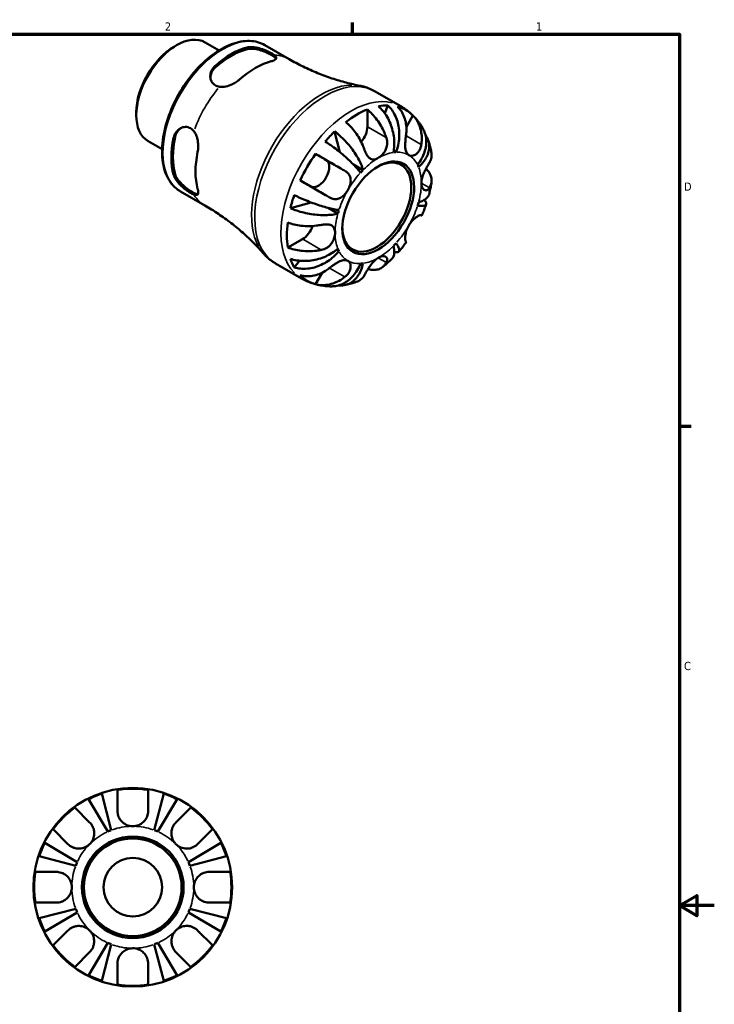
# Model space of a CAD drawing. Header units: inches. Extents: x -1.7 to 37.7, y -1.1 to 21.4.
# Tile 6 of 6: x 25.9 to 33.9, y 9.9 to 21.2. Entities that reach past the tile are written whole.
import ezdxf

# ---------------------------------------------------------------- set-up
doc = ezdxf.new("R2010")
doc.units = ezdxf.units.IN
doc.header["$MEASUREMENT"] = 0
for name, color, linetype, lineweight in [('Border (ANSI)', 7, 'Continuous', 70), ('Visible (ANSI)', 7, 'Continuous', 50), ('Visible Narrow (ANSI)', 7, 'Continuous', 35)]:
    doc.layers.add(name, color=color, linetype=linetype, lineweight=lineweight)
doc.styles.add('Note Text (ANSI)', font='tahoma.ttf')

# ---------------------------------------------------------------- blocks, each defined once
blk = doc.blocks.new('Borders Default Border')
at = {"layer": 'Border (ANSI)'}
for p, q in [((29.75, 21), (29.75, 21.134)), ((33.5, 16.5), (33.634, 16.5))]:
    blk.add_line(p, q, dxfattribs=at)
at = {"layer": 'Border (ANSI)', "flags": 128}
for points in [[(0.5, 1), (0.5, 21), (33.5, 21), (33.5, 1), (0.5, 1)], [(33.9, 11), (33.5, 11), (33.7, 11.115), (33.7, 10.885), (33.5, 11)]]:
    blk.add_lwpolyline(points, dxfattribs=at)
at = {"layer": 'Border (ANSI)', "color": 5, "true_color": 0x0000ff, "char_height": 0.0945, "attachment_point": 7, "style": 'Note Text (ANSI)'}
for s, insert in [('2', (27.596, 21.04)), ('1', (31.854, 21.04)), ('D', (33.553, 19.203)), ('C', (33.552, 13.701))]:
    blk.add_mtext(s, dxfattribs=dict(at, insert=insert))

msp = doc.modelspace()

# ---------------------------------------------------------------- linework, layer by layer
at = {"layer": 'Visible (ANSI)'}
for p, q in [((28.058, 20.905), (28.217, 20.813)), ((27.702, 20.856), (27.729, 20.872)), ((28.743, 20.874), (29.021, 20.713)), ((30.002, 20.346), (30.302, 20.173)), ((29.919, 20.135), (29.919, 19.937)), ((30.154, 20.183), (30.118, 20.092)), ((27.268, 20.104), (27.268, 20.072)), ((30.442, 20.066), (30.367, 19.936)), ((29.544, 19.883), (29.605, 19.645)), ((27.405, 19.771), (27.564, 19.679)), ((30.248, 19.645), (30.222, 19.66)), ((29.324, 19.626), (29.445, 19.556)), ((29.869, 19.441), (29.759, 19.505)), ((27.776, 19.194), (28.054, 19.034)), ((29.274, 19.069), (29.036, 19.003)), ((29.581, 18.941), (29.468, 19.006)), ((29.176, 18.649), (29.005, 18.551)), ((29.593, 18.511), (29.567, 18.526)), ((28.864, 18.37), (29.164, 18.197)), ((29.142, 18.4), (29.08, 18.323)), ((29.4, 18.262), (29.324, 18.131)), ((27.052, 12.087), (27.052, 12.328)), ((27.404, 12.328), (27.404, 12.087)), ((26.94, 11.849), (26.72, 12.222)), ((26.873, 12.285), (26.981, 11.866)), ((27.475, 11.866), (27.583, 12.285)), ((27.736, 12.222), (27.517, 11.849)), ((26.562, 12.125), (26.733, 11.955)), ((27.723, 11.955), (27.894, 12.125)), ((26.484, 11.706), (26.314, 11.877)), ((28.143, 11.877), (27.972, 11.706)), ((26.217, 11.719), (26.59, 11.499)), ((27.866, 11.499), (28.239, 11.719)), ((26.573, 11.458), (26.154, 11.566)), ((28.302, 11.566), (27.883, 11.458)), ((26.111, 11.387), (26.352, 11.387)), ((28.104, 11.387), (28.345, 11.387)), ((26.352, 11.035), (26.111, 11.035)), ((26.154, 10.856), (26.573, 10.964)), ((27.883, 10.964), (28.302, 10.856)), ((28.345, 11.035), (28.104, 11.035)), ((26.59, 10.923), (26.217, 10.703)), ((28.239, 10.703), (27.866, 10.923)), ((26.314, 10.545), (26.484, 10.716)), ((27.972, 10.716), (28.143, 10.545)), ((26.72, 10.2), (26.94, 10.573)), ((26.981, 10.556), (26.873, 10.137)), ((27.583, 10.137), (27.475, 10.556)), ((27.517, 10.573), (27.736, 10.2)), ((26.733, 10.467), (26.562, 10.296)), ((27.894, 10.296), (27.723, 10.467)), ((27.052, 10.094), (27.052, 10.335)), ((27.404, 10.335), (27.404, 10.094))]:
    msp.add_line(p, q, dxfattribs=at)
for radius in [1.14, 0.583, 0.56, 0.336]:
    msp.add_circle((27.228, 11.211), radius, dxfattribs=at)
for radius, start, end in [(1.131, 81.0495, 98.9505), (1.131, 108.3117, 116.6883), (1.131, 63.3117, 71.6883), (1.131, 126.0495, 143.9505), (1.131, 36.0495, 53.9505), (0.7, 110.6662, 114.3338), (0.7, 65.6662, 69.3338), (1.131, 153.3117, 161.6883), (1.131, 18.3117, 26.6883), (0.7, 155.6662, 159.3338), (0.7, 20.6662, 24.3338), (1.131, 171.0495, 188.9505), (1.131, 351.0495, 8.9505), (0.7, 200.6662, 204.3338), (0.7, 335.6662, 339.3338), (1.131, 198.3117, 206.6883), (1.131, 333.3117, 341.6883), (1.131, 216.0495, 233.9505), (0.7, 245.6662, 249.3338), (0.7, 290.6662, 294.3338), (1.131, 306.0495, 323.9505), (1.131, 243.3117, 251.6883), (1.131, 288.3117, 296.6883), (1.131, 261.0495, 278.9505)]:
    msp.add_arc((27.228, 11.211), radius, start, end, dxfattribs=at)
for centre, major_axis, start_param, end_param in [((27.731, 20.338), (-0.327, -0.567), 3.141593, 6.283185), ((27.703, 20.354), (-0.307, -0.533), 3.928925, 5.495853), ((28.357, 19.978), (0.484, 0.84), 0.514369, 1.05256), ((28.357, 19.978), (0.472, 0.82), 0.507836, 1.059093), ((28.634, 19.818), (-0.485, -0.841), 3.656536, 4.193578), ((29.795, 19.15), (0.564, 0.98), 0.627248, 0.939681), ((29.795, 19.15), (0.564, 0.98), 0.317667, 0.463864), ((29.795, 19.15), (0.564, 0.98), 6.125035, 6.437468), ((29.795, 19.866), (-0.088, -0.153), 1.218464, 2.354261), ((28.357, 19.978), (0.484, 0.84), 2.085165, 2.623356), ((28.357, 19.978), (0.472, 0.82), 2.078633, 2.629889), ((29.795, 19.15), (0.564, 0.98), 1.103065, 1.249262), ((28.634, 19.818), (-0.485, -0.841), 5.227332, 5.764374), ((29.795, 19.15), (0.564, 0.98), 1.412646, 1.725079), ((29.357, 19.404), (0.088, 0.153), 3.205545, 6.281252), ((30.028, 19.015), (0.279, 0.485), 2.374337, 7.050441), ((30.044, 19.006), (0.349, 0.607), 0.35876, 0.422771), ((30.044, 19.006), (-0.349, -0.607), 4.285751, 4.349762), ((30.044, 19.006), (0.349, 0.607), 5.856547, 5.920558), ((29.795, 19.15), (0.564, 0.98), 1.888463, 2.03466), ((30.044, 19.006), (-0.349, -0.607), 5.071149, 5.13516), ((30.044, 19.006), (0.349, 0.607), 5.071149, 5.13516), ((29.795, 19.15), (0.564, 0.98), 2.198044, 2.510477), ((29.176, 18.793), (-0.088, -0.153), 0.783464, 1.926513), ((30.044, 19.006), (-0.349, -0.607), 5.856547, 5.920558), ((30.044, 19.006), (0.349, 0.607), 4.285751, 4.349762), ((29.795, 19.15), (-0.564, -0.98), 5.815454, 5.961651), ((30.044, 19.006), (-0.349, -0.607), 0.35876, 0.422771), ((29.795, 19.15), (-0.564, -0.98), 6.125035, 6.437468)]:
    msp.add_ellipse(centre, major_axis=major_axis, ratio=0.578093, start_param=start_param, end_param=end_param, dxfattribs=at)
msp.add_ellipse((30.044, 19.006), major_axis=(0.291, 0.505), ratio=0.578093, dxfattribs=at)
for points, knots in [([(28.743, 20.874), (28.691, 20.903), (28.632, 20.92), (28.502, 20.924), (28.432, 20.911), (28.287, 20.857), (28.211, 20.814), (28.065, 20.704), (27.994, 20.637), (27.864, 20.484), (27.804, 20.398), (27.703, 20.219), (27.661, 20.124), (27.598, 19.935), (27.577, 19.84), (27.56, 19.66), (27.563, 19.574), (27.594, 19.421), (27.622, 19.353), (27.693, 19.255), (27.732, 19.22), (27.776, 19.194)], [5.499721, 5.499721, 5.499721, 5.499721, 5.797848, 5.797848, 6.109453, 6.109453, 6.434254, 6.434254, 6.760497, 6.760497, 7.085688, 7.085688, 7.410444, 7.410444, 7.735719, 7.735719, 8.06203, 8.06203, 8.38623, 8.38623, 8.641314, 8.641314, 8.641314, 8.641314]), ([(28.539, 20.847), (28.557, 20.851), (28.579, 20.853), (28.628, 20.85), (28.655, 20.845), (28.703, 20.832), (28.729, 20.823), (28.776, 20.804), (28.798, 20.793), (28.83, 20.775), (28.842, 20.766), (28.852, 20.758)], [0.7572748, 0.7572748, 0.7572748, 0.7572748, 0.9575539, 0.9575539, 1.157833, 1.157833, 1.3463575, 1.3463575, 1.5348819, 1.5348819, 1.6863249, 1.6863249, 1.6863249, 1.6863249]), ([(28.539, 20.828), (28.557, 20.832), (28.579, 20.834), (28.628, 20.83), (28.655, 20.825), (28.704, 20.812), (28.729, 20.803), (28.776, 20.783), (28.798, 20.772), (28.833, 20.752), (28.848, 20.742), (28.864, 20.727), (28.868, 20.722), (28.87, 20.717)], [0.757629, 0.757629, 0.757629, 0.757629, 0.958592, 0.958592, 1.159556, 1.159556, 1.348153, 1.348153, 1.53675, 1.53675, 1.725347, 1.725347, 1.83379, 1.83379, 1.83379, 1.83379]), ([(28.852, 20.758), (28.859, 20.753), (28.864, 20.747), (28.872, 20.736), (28.873, 20.731), (28.873, 20.718), (28.867, 20.71), (28.85, 20.7), (28.843, 20.697), (28.829, 20.692), (28.823, 20.69), (28.816, 20.689)], [-0.6563879, -0.6563879, -0.6563879, -0.6563879, -0.5404174, -0.5404174, -0.4073341, -0.4073341, -0.1891251, -0.1891251, -0.0787882, -0.0787882, 0, 0, 0, 0]), ([(29.021, 20.713), (29.074, 20.683), (29.128, 20.654), (29.238, 20.601), (29.293, 20.576), (29.403, 20.531), (29.459, 20.51), (29.568, 20.474), (29.623, 20.458), (29.73, 20.43), (29.783, 20.418), (29.834, 20.408)], [5.4997209, 5.4997209, 5.4997209, 5.4997209, 5.5389427, 5.5389427, 5.5781646, 5.5781646, 5.6173864, 5.6173864, 5.6566083, 5.6566083, 5.6958301, 5.6958301, 5.6958301, 5.6958301]), ([(28.224, 20.397), (28.205, 20.4), (28.188, 20.405), (28.174, 20.413), (28.157, 20.424), (28.142, 20.438), (28.122, 20.474), (28.117, 20.494), (28.117, 20.535), (28.121, 20.558), (28.141, 20.601), (28.156, 20.621), (28.174, 20.637)], [-0.151443, -0.151443, -0.151443, -0.151443, 0, 0, 0, 0.1885244, 0.1885244, 0.3770489, 0.3770489, 0.577328, 0.577328, 0.7776071, 0.7776071, 0.7776071, 0.7776071]), ([(28.117, 20.506), (28.119, 20.524), (28.123, 20.542), (28.141, 20.581), (28.156, 20.602), (28.174, 20.618)], [0.4160857, 0.4160857, 0.4160857, 0.4160857, 0.5781578, 0.5781578, 0.7791214, 0.7791214, 0.7791214, 0.7791214]), ([(28.452, 20.479), (28.447, 20.475), (28.442, 20.47), (28.431, 20.462), (28.424, 20.457), (28.404, 20.443), (28.389, 20.435), (28.348, 20.415), (28.321, 20.405), (28.27, 20.395), (28.246, 20.393), (28.224, 20.397)], [-0.6550655, -0.6550655, -0.6550655, -0.6550655, -0.601837, -0.601837, -0.5406613, -0.5406613, -0.4089854, -0.4089854, -0.1948941, -0.1948941, 0, 0, 0, 0]), ([(30.002, 20.346), (29.992, 20.352), (29.981, 20.357), (29.96, 20.368), (29.949, 20.373), (29.926, 20.382), (29.915, 20.386), (29.892, 20.394), (29.881, 20.397), (29.858, 20.403), (29.846, 20.406), (29.834, 20.408)], [5.4997209, 5.4997209, 5.4997209, 5.4997209, 5.5389427, 5.5389427, 5.5781646, 5.5781646, 5.6173864, 5.6173864, 5.6566083, 5.6566083, 5.6958301, 5.6958301, 5.6958301, 5.6958301]), ([(29.919, 20.135), (29.939, 20.119), (29.959, 20.1), (29.993, 20.064), (30.012, 20.041), (30.047, 19.994), (30.063, 19.969), (30.09, 19.922), (30.104, 19.895), (30.123, 19.849), (30.131, 19.83), (30.137, 19.812)], [0.2120177, 0.2120177, 0.2120177, 0.2120177, 0.4114801, 0.4114801, 0.618488, 0.618488, 0.825496, 0.825496, 1.0349425, 1.0349425, 1.1792657, 1.1792657, 1.1792657, 1.1792657]), ([(30.219, 19.642), (30.223, 19.667), (30.227, 19.694), (30.229, 19.751), (30.228, 19.781), (30.222, 19.834), (30.217, 19.863), (30.202, 19.921), (30.193, 19.949), (30.173, 19.999), (30.16, 20.025), (30.131, 20.075), (30.115, 20.098), (30.083, 20.137), (30.065, 20.155), (30.046, 20.172)], [4.989989, 4.989989, 4.989989, 4.989989, 5.198142, 5.198142, 5.406295, 5.406295, 5.613627, 5.613627, 5.820958, 5.820958, 6.027853, 6.027853, 6.234748, 6.234748, 6.436074, 6.436074, 6.436074, 6.436074]), ([(30.154, 20.183), (30.172, 20.166), (30.189, 20.147), (30.216, 20.108), (30.23, 20.085), (30.253, 20.034), (30.262, 20.008), (30.275, 19.957), (30.281, 19.928), (30.286, 19.87), (30.287, 19.84), (30.283, 19.786), (30.279, 19.756), (30.267, 19.698), (30.258, 19.67), (30.248, 19.645)], [0.212003, 0.212003, 0.212003, 0.212003, 0.41333, 0.41333, 0.620225, 0.620225, 0.827119, 0.827119, 1.034451, 1.034451, 1.241783, 1.241783, 1.449936, 1.449936, 1.658088, 1.658088, 1.658088, 1.658088]), ([(30.362, 19.834), (30.365, 19.853), (30.367, 19.873), (30.368, 19.921), (30.366, 19.949), (30.359, 19.998), (30.352, 20.024), (30.334, 20.073), (30.322, 20.095), (30.298, 20.133), (30.283, 20.152), (30.266, 20.168)], [5.6183811, 5.6183811, 5.6183811, 5.6183811, 5.7627043, 5.7627043, 5.9721508, 5.9721508, 6.1791587, 6.1791587, 6.3861667, 6.3861667, 6.5856291, 6.5856291, 6.5856291, 6.5856291]), ([(30.436, 20.072), (30.428, 20.08), (30.419, 20.087), (30.403, 20.102), (30.394, 20.109), (30.377, 20.123), (30.368, 20.13), (30.349, 20.143), (30.34, 20.15), (30.321, 20.162), (30.312, 20.168), (30.302, 20.173)], [5.3545956, 5.3545956, 5.3545956, 5.3545956, 5.3836206, 5.3836206, 5.4126457, 5.4126457, 5.4416707, 5.4416707, 5.4706958, 5.4706958, 5.4997209, 5.4997209, 5.4997209, 5.4997209]), ([(30.442, 20.066), (30.459, 20.05), (30.474, 20.031), (30.498, 19.993), (30.51, 19.971), (30.528, 19.922), (30.535, 19.896), (30.542, 19.847), (30.544, 19.819), (30.543, 19.771), (30.541, 19.751), (30.538, 19.732)], [0.2120177, 0.2120177, 0.2120177, 0.2120177, 0.4114801, 0.4114801, 0.618488, 0.618488, 0.825496, 0.825496, 1.0349425, 1.0349425, 1.1792657, 1.1792657, 1.1792657, 1.1792657]), ([(30.557, 19.916), (30.551, 19.926), (30.545, 19.937), (30.532, 19.957), (30.525, 19.967), (30.511, 19.987), (30.503, 19.996), (30.488, 20.015), (30.48, 20.025), (30.464, 20.044), (30.455, 20.053), (30.446, 20.062)], [5.1763945, 5.1763945, 5.1763945, 5.1763945, 5.2093845, 5.2093845, 5.2423744, 5.2423744, 5.2753644, 5.2753644, 5.3083544, 5.3083544, 5.3413444, 5.3413444, 5.3413444, 5.3413444]), ([(27.696, 19.808), (27.701, 19.832), (27.711, 19.855), (27.738, 19.894), (27.755, 19.909), (27.791, 19.929), (27.811, 19.935), (27.852, 19.936), (27.872, 19.93), (27.904, 19.912), (27.917, 19.9), (27.929, 19.886)], [0.7572748, 0.7572748, 0.7572748, 0.7572748, 0.9575539, 0.9575539, 1.157833, 1.157833, 1.3463575, 1.3463575, 1.5348819, 1.5348819, 1.6863249, 1.6863249, 1.6863249, 1.6863249]), ([(27.712, 19.818), (27.718, 19.841), (27.727, 19.865), (27.752, 19.9), (27.766, 19.913), (27.781, 19.923)], [0.7576288, 0.7576288, 0.7576288, 0.7576288, 0.9585924, 0.9585924, 1.1217668, 1.1217668, 1.1217668, 1.1217668]), ([(27.929, 19.886), (27.937, 19.875), (27.945, 19.863), (27.958, 19.836), (27.964, 19.82), (27.975, 19.776), (27.978, 19.747), (27.979, 19.704), (27.978, 19.69), (27.975, 19.667), (27.974, 19.657), (27.972, 19.648)], [-0.656388, -0.656388, -0.656388, -0.656388, -0.5404369, -0.5404369, -0.4073509, -0.4073509, -0.1891361, -0.1891361, -0.078793, -0.078793, 0, 0, 0, 0]), ([(29.888, 19.669), (29.882, 19.687), (29.875, 19.706), (29.855, 19.752), (29.841, 19.779), (29.814, 19.826), (29.798, 19.851), (29.763, 19.898), (29.744, 19.92), (29.71, 19.957), (29.69, 19.975), (29.671, 19.991)], [5.6183811, 5.6183811, 5.6183811, 5.6183811, 5.7627043, 5.7627043, 5.9721508, 5.9721508, 6.1791587, 6.1791587, 6.3861667, 6.3861667, 6.5856291, 6.5856291, 6.5856291, 6.5856291]), ([(30.495, 19.502), (30.512, 19.523), (30.528, 19.547), (30.555, 19.596), (30.566, 19.622), (30.582, 19.669), (30.589, 19.695), (30.596, 19.746), (30.596, 19.771), (30.592, 19.816), (30.588, 19.84), (30.574, 19.882), (30.566, 19.9), (30.557, 19.916)], [4.989989, 4.989989, 4.989989, 4.989989, 5.198142, 5.198142, 5.406295, 5.406295, 5.613627, 5.613627, 5.820958, 5.820958, 6.027853, 6.027853, 6.202426, 6.202426, 6.202426, 6.202426]), ([(29.544, 19.883), (29.565, 19.867), (29.586, 19.85), (29.624, 19.816), (29.645, 19.795), (29.686, 19.753), (29.706, 19.73), (29.74, 19.688), (29.757, 19.664), (29.789, 19.617), (29.804, 19.593), (29.827, 19.55), (29.839, 19.527), (29.857, 19.482), (29.864, 19.46), (29.869, 19.441)], [0.212003, 0.212003, 0.212003, 0.212003, 0.41333, 0.41333, 0.620225, 0.620225, 0.827119, 0.827119, 1.034451, 1.034451, 1.241783, 1.241783, 1.449936, 1.449936, 1.658088, 1.658088, 1.658088, 1.658088]), ([(30.137, 19.812), (30.137, 19.811), (30.138, 19.809), (30.141, 19.797), (30.144, 19.786), (30.146, 19.767), (30.147, 19.758), (30.146, 19.738), (30.145, 19.728), (30.14, 19.7), (30.134, 19.684), (30.117, 19.649), (30.105, 19.632), (30.077, 19.601), (30.06, 19.588), (30.044, 19.579)], [-0.7254794, -0.7254794, -0.7254794, -0.7254794, -0.7104971, -0.7104971, -0.6261047, -0.6261047, -0.5555549, -0.5555549, -0.4737223, -0.4737223, -0.3402963, -0.3402963, -0.1771895, -0.1771895, 0, 0, 0, 0]), ([(30.394, 19.612), (30.388, 19.616), (30.383, 19.62), (30.374, 19.631), (30.37, 19.637), (30.361, 19.656), (30.358, 19.67), (30.354, 19.7), (30.353, 19.716), (30.353, 19.744), (30.354, 19.756), (30.356, 19.781), (30.357, 19.792), (30.359, 19.814), (30.361, 19.824), (30.362, 19.834)], [0, 0, 0, 0, 0.0871744, 0.0871744, 0.1801608, 0.1801608, 0.3240244, 0.3240244, 0.4581597, 0.4581597, 0.5517011, 0.5517011, 0.6431059, 0.6431059, 0.7213323, 0.7213323, 0.7213323, 0.7213323]), ([(30.586, 19.841), (30.589, 19.837), (30.592, 19.834), (30.605, 19.814), (30.614, 19.794), (30.626, 19.755), (30.629, 19.734), (30.63, 19.695), (30.628, 19.674), (30.617, 19.631), (30.609, 19.609), (30.589, 19.571), (30.576, 19.55), (30.544, 19.51), (30.526, 19.491), (30.507, 19.475)], [0.366097, 0.366097, 0.366097, 0.366097, 0.41333, 0.41333, 0.620225, 0.620225, 0.827119, 0.827119, 1.034451, 1.034451, 1.241783, 1.241783, 1.449936, 1.449936, 1.658088, 1.658088, 1.658088, 1.658088]), ([(30.655, 19.634), (30.653, 19.643), (30.652, 19.653), (30.648, 19.673), (30.646, 19.683), (30.641, 19.703), (30.639, 19.713), (30.633, 19.733), (30.63, 19.742), (30.624, 19.762), (30.621, 19.772), (30.618, 19.782)], [4.8822996, 4.8822996, 4.8822996, 4.8822996, 4.9129725, 4.9129725, 4.9436454, 4.9436454, 4.9743182, 4.9743182, 5.0049911, 5.0049911, 5.035664, 5.035664, 5.035664, 5.035664]), ([(29.84, 19.41), (29.83, 19.424), (29.818, 19.44), (29.788, 19.474), (29.772, 19.491), (29.739, 19.525), (29.72, 19.544), (29.679, 19.582), (29.657, 19.601), (29.616, 19.636), (29.593, 19.655), (29.546, 19.691), (29.523, 19.709), (29.48, 19.739), (29.458, 19.755), (29.436, 19.769)], [4.989989, 4.989989, 4.989989, 4.989989, 5.198142, 5.198142, 5.406295, 5.406295, 5.613627, 5.613627, 5.820958, 5.820958, 6.027853, 6.027853, 6.234748, 6.234748, 6.436074, 6.436074, 6.436074, 6.436074]), ([(30.044, 19.579), (30.035, 19.573), (30.026, 19.569), (30.007, 19.563), (29.998, 19.562), (29.974, 19.562), (29.96, 19.567), (29.939, 19.581), (29.931, 19.589), (29.918, 19.605), (29.914, 19.612), (29.906, 19.626), (29.902, 19.634), (29.895, 19.65), (29.891, 19.659), (29.888, 19.669)], [0, 0, 0, 0, 0.0979543, 0.0979543, 0.2049508, 0.2049508, 0.3770947, 0.3770947, 0.4928664, 0.4928664, 0.5680282, 0.5680282, 0.6380583, 0.6380583, 0.716991, 0.716991, 0.716991, 0.716991]), ([(30.538, 19.732), (30.537, 19.724), (30.535, 19.716), (30.53, 19.697), (30.526, 19.686), (30.517, 19.667), (30.512, 19.658), (30.497, 19.638), (30.488, 19.629), (30.464, 19.612), (30.449, 19.606), (30.419, 19.603), (30.406, 19.606), (30.394, 19.612)], [-0.7207494, -0.7207494, -0.7207494, -0.7207494, -0.6565092, -0.6565092, -0.5635497, -0.5635497, -0.4722599, -0.4722599, -0.3474158, -0.3474158, -0.177052, -0.177052, 0, 0, 0, 0]), ([(29.324, 19.626), (29.347, 19.613), (29.371, 19.599), (29.416, 19.573), (29.441, 19.559), (29.493, 19.529), (29.518, 19.514), (29.565, 19.487), (29.59, 19.473), (29.631, 19.449), (29.647, 19.44), (29.662, 19.431)], [0.2120177, 0.2120177, 0.2120177, 0.2120177, 0.4114801, 0.4114801, 0.618488, 0.618488, 0.825496, 0.825496, 1.0349425, 1.0349425, 1.1792657, 1.1792657, 1.1792657, 1.1792657]), ([(30.632, 19.525), (30.638, 19.536), (30.644, 19.547), (30.654, 19.576), (30.657, 19.593), (30.657, 19.617), (30.656, 19.625), (30.655, 19.634)], [5.6183811, 5.6183811, 5.6183811, 5.6183811, 5.7627043, 5.7627043, 5.9721508, 5.9721508, 6.0765754, 6.0765754, 6.0765754, 6.0765754]), ([(30.539, 19.291), (30.539, 19.31), (30.542, 19.33), (30.553, 19.368), (30.559, 19.386), (30.574, 19.419), (30.582, 19.435), (30.595, 19.461), (30.6, 19.471), (30.611, 19.49), (30.616, 19.498), (30.624, 19.513), (30.628, 19.519), (30.632, 19.525)], [-3.0890468, -3.0890468, -3.0890468, -3.0890468, -2.9165159, -2.9165159, -2.7717774, -2.7717774, -2.6347616, -2.6347616, -2.5399327, -2.5399327, -2.4479265, -2.4479265, -2.3667701, -2.3667701, -2.3667701, -2.3667701]), ([(30.592, 19.455), (30.604, 19.443), (30.615, 19.43), (30.634, 19.404), (30.643, 19.387), (30.654, 19.354), (30.657, 19.337), (30.657, 19.305), (30.654, 19.288), (30.644, 19.26), (30.638, 19.248), (30.632, 19.237)], [0.2400849, 0.2400849, 0.2400849, 0.2400849, 0.4114801, 0.4114801, 0.618488, 0.618488, 0.825496, 0.825496, 1.0349425, 1.0349425, 1.1792657, 1.1792657, 1.1792657, 1.1792657]), ([(27.929, 19.16), (27.917, 19.164), (27.904, 19.17), (27.89, 19.179), (27.872, 19.189), (27.852, 19.202), (27.811, 19.234), (27.791, 19.251), (27.755, 19.287), (27.738, 19.308), (27.711, 19.349), (27.701, 19.369), (27.696, 19.387)], [-0.151443, -0.151443, -0.151443, -0.151443, 0, 0, 0, 0.1885244, 0.1885244, 0.3770489, 0.3770489, 0.577328, 0.577328, 0.7776071, 0.7776071, 0.7776071, 0.7776071]), ([(27.974, 19.165), (27.969, 19.164), (27.962, 19.165), (27.942, 19.171), (27.925, 19.179), (27.908, 19.189), (27.89, 19.199), (27.87, 19.213), (27.829, 19.244), (27.809, 19.261), (27.773, 19.297), (27.755, 19.317), (27.727, 19.358), (27.718, 19.379), (27.712, 19.396)], [-0.297078, -0.297078, -0.297078, -0.297078, -0.188597, -0.188597, 0, 0, 0, 0.188597, 0.188597, 0.377194, 0.377194, 0.578158, 0.578158, 0.779121, 0.779121, 0.779121, 0.779121]), ([(29.486, 19.126), (29.471, 19.135), (29.455, 19.144), (29.414, 19.168), (29.389, 19.182), (29.342, 19.209), (29.317, 19.224), (29.265, 19.254), (29.24, 19.269), (29.195, 19.295), (29.171, 19.308), (29.148, 19.321)], [5.6183811, 5.6183811, 5.6183811, 5.6183811, 5.7627043, 5.7627043, 5.9721508, 5.9721508, 6.1791587, 6.1791587, 6.3861667, 6.3861667, 6.5856291, 6.5856291, 6.5856291, 6.5856291]), ([(29.662, 19.431), (29.669, 19.427), (29.675, 19.423), (29.689, 19.412), (29.696, 19.405), (29.708, 19.389), (29.713, 19.381), (29.723, 19.359), (29.726, 19.346), (29.729, 19.313), (29.726, 19.292), (29.715, 19.251), (29.706, 19.229), (29.694, 19.209)], [-0.7207494, -0.7207494, -0.7207494, -0.7207494, -0.6565092, -0.6565092, -0.5635497, -0.5635497, -0.4722599, -0.4722599, -0.3474158, -0.3474158, -0.177052, -0.177052, 0, 0, 0, 0]), ([(27.972, 19.226), (27.973, 19.222), (27.974, 19.217), (27.976, 19.208), (27.977, 19.203), (27.979, 19.189), (27.979, 19.181), (27.976, 19.164), (27.971, 19.157), (27.954, 19.153), (27.943, 19.155), (27.929, 19.16)], [-0.6550882, -0.6550882, -0.6550882, -0.6550882, -0.6018524, -0.6018524, -0.5406673, -0.5406673, -0.4089769, -0.4089769, -0.1948887, -0.1948887, -0.0000226, -0.0000226, -0.0000226, -0.0000226]), ([(29.694, 19.209), (29.688, 19.199), (29.682, 19.19), (29.668, 19.171), (29.66, 19.162), (29.64, 19.141), (29.626, 19.13), (29.598, 19.115), (29.584, 19.11), (29.559, 19.107), (29.549, 19.107), (29.529, 19.109), (29.52, 19.112), (29.502, 19.118), (29.494, 19.122), (29.486, 19.126)], [0, 0, 0, 0, 0.0871744, 0.0871744, 0.1801608, 0.1801608, 0.3240244, 0.3240244, 0.4581597, 0.4581597, 0.5517011, 0.5517011, 0.6431059, 0.6431059, 0.7213323, 0.7213323, 0.7213323, 0.7213323]), ([(30.632, 19.237), (30.629, 19.233), (30.626, 19.229), (30.618, 19.22), (30.613, 19.216), (30.603, 19.21), (30.598, 19.208), (30.585, 19.207), (30.578, 19.209), (30.562, 19.219), (30.554, 19.228), (30.542, 19.255), (30.539, 19.272), (30.539, 19.291)], [-0.7206621, -0.7206621, -0.7206621, -0.7206621, -0.6580247, -0.6580247, -0.5639524, -0.5639524, -0.4721284, -0.4721284, -0.3474834, -0.3474834, -0.1770519, -0.1770519, 0, 0, 0, 0]), ([(30.628, 19.161), (30.63, 19.17), (30.632, 19.18), (30.636, 19.198), (30.638, 19.208), (30.642, 19.226), (30.644, 19.236), (30.648, 19.254), (30.649, 19.264), (30.653, 19.282), (30.654, 19.292), (30.655, 19.301)], [4.381905, 4.381905, 4.381905, 4.381905, 4.4121536, 4.4121536, 4.4424023, 4.4424023, 4.472651, 4.472651, 4.5028996, 4.5028996, 4.5331483, 4.5331483, 4.5331483, 4.5331483]), ([(29.08, 19.153), (29.104, 19.141), (29.129, 19.13), (29.176, 19.108), (29.203, 19.097), (29.258, 19.074), (29.286, 19.064), (29.337, 19.046), (29.364, 19.037), (29.417, 19.02), (29.443, 19.013), (29.489, 19.001), (29.512, 18.996), (29.556, 18.987), (29.576, 18.984), (29.593, 18.982)], [0.212003, 0.212003, 0.212003, 0.212003, 0.41333, 0.41333, 0.620225, 0.620225, 0.827119, 0.827119, 1.034451, 1.034451, 1.241783, 1.241783, 1.449936, 1.449936, 1.658088, 1.658088, 1.658088, 1.658088]), ([(30.571, 19.097), (30.575, 19.093), (30.578, 19.09), (30.588, 19.077), (30.592, 19.069), (30.596, 19.056), (30.596, 19.05), (30.589, 19.039), (30.582, 19.036), (30.566, 19.03), (30.555, 19.029), (30.528, 19.028), (30.512, 19.028), (30.495, 19.03)], [0.543447, 0.543447, 0.543447, 0.543447, 0.620225, 0.620225, 0.827119, 0.827119, 1.034451, 1.034451, 1.241783, 1.241783, 1.449936, 1.449936, 1.658088, 1.658088, 1.658088, 1.658088]), ([(30.507, 19.071), (30.526, 19.076), (30.544, 19.083), (30.576, 19.099), (30.589, 19.108), (30.609, 19.126), (30.617, 19.136), (30.625, 19.152), (30.626, 19.157), (30.628, 19.161)], [4.9899893, 4.9899893, 4.9899893, 4.9899893, 5.198142, 5.198142, 5.4062948, 5.4062948, 5.6136266, 5.6136266, 5.6937195, 5.6937195, 5.6937195, 5.6937195]), ([(28.726, 18.484), (28.692, 18.523), (28.655, 18.563), (28.577, 18.642), (28.536, 18.681), (28.449, 18.757), (28.404, 18.795), (28.309, 18.868), (28.26, 18.903), (28.159, 18.971), (28.107, 19.003), (28.054, 19.034)], [2.1620189, 2.1620189, 2.1620189, 2.1620189, 2.2012408, 2.2012408, 2.2404626, 2.2404626, 2.2796845, 2.2796845, 2.3189063, 2.3189063, 2.3581282, 2.3581282, 2.3581282, 2.3581282]), ([(29.581, 18.941), (29.562, 18.936), (29.54, 18.932), (29.492, 18.925), (29.466, 18.924), (29.416, 18.923), (29.389, 18.923), (29.332, 18.927), (29.302, 18.931), (29.249, 18.939), (29.22, 18.945), (29.162, 18.958), (29.134, 18.967), (29.085, 18.983), (29.06, 18.992), (29.036, 19.003)], [4.989989, 4.989989, 4.989989, 4.989989, 5.198142, 5.198142, 5.406295, 5.406295, 5.613627, 5.613627, 5.820958, 5.820958, 6.027853, 6.027853, 6.234748, 6.234748, 6.436074, 6.436074, 6.436074, 6.436074]), ([(30.544, 18.919), (30.547, 18.928), (30.551, 18.936), (30.558, 18.954), (30.562, 18.962), (30.569, 18.979), (30.572, 18.988), (30.579, 19.005), (30.582, 19.014), (30.588, 19.031), (30.591, 19.04), (30.594, 19.049)], [4.1118855, 4.1118855, 4.1118855, 4.1118855, 4.141142, 4.141142, 4.1703985, 4.1703985, 4.199655, 4.199655, 4.2289115, 4.2289115, 4.258168, 4.258168, 4.258168, 4.258168]), ([(30.394, 18.803), (30.4, 18.813), (30.406, 18.823), (30.42, 18.841), (30.427, 18.85), (30.447, 18.872), (30.46, 18.883), (30.483, 18.901), (30.494, 18.908), (30.509, 18.917), (30.515, 18.919), (30.525, 18.923), (30.529, 18.924), (30.535, 18.924), (30.537, 18.924), (30.538, 18.923)], [0, 0, 0, 0, 0.0871744, 0.0871744, 0.1801608, 0.1801608, 0.3240244, 0.3240244, 0.4581597, 0.4581597, 0.5517011, 0.5517011, 0.6431059, 0.6431059, 0.7213323, 0.7213323, 0.7213323, 0.7213323]), ([(30.538, 18.923), (30.541, 18.921), (30.543, 18.92), (30.544, 18.919), (30.542, 18.92), (30.538, 18.923), (30.537, 18.923), (30.536, 18.923)], [5.6183811, 5.6183811, 5.6183811, 5.6183811, 5.7627043, 5.7627043, 5.9721508, 5.9721508, 6.003744, 6.003744, 6.003744, 6.003744]), ([(29.005, 18.838), (29.029, 18.829), (29.054, 18.822), (29.104, 18.81), (29.132, 18.805), (29.19, 18.799), (29.22, 18.797), (29.275, 18.797), (29.305, 18.799), (29.354, 18.805), (29.374, 18.808), (29.393, 18.812)], [0.2120177, 0.2120177, 0.2120177, 0.2120177, 0.4114801, 0.4114801, 0.618488, 0.618488, 0.825496, 0.825496, 1.0349425, 1.0349425, 1.1792657, 1.1792657, 1.1792657, 1.1792657]), ([(29.393, 18.812), (29.401, 18.813), (29.408, 18.814), (29.427, 18.817), (29.438, 18.818), (29.459, 18.817), (29.469, 18.817), (29.49, 18.812), (29.501, 18.809), (29.523, 18.795), (29.533, 18.785), (29.546, 18.757), (29.549, 18.74), (29.549, 18.721)], [-0.7206621, -0.7206621, -0.7206621, -0.7206621, -0.6580247, -0.6580247, -0.5639524, -0.5639524, -0.4721284, -0.4721284, -0.3474834, -0.3474834, -0.1770519, -0.1770519, 0, 0, 0, 0]), ([(30.362, 18.618), (30.361, 18.619), (30.36, 18.62), (30.357, 18.624), (30.356, 18.628), (30.354, 18.638), (30.353, 18.644), (30.353, 18.66), (30.353, 18.671), (30.357, 18.701), (30.36, 18.721), (30.373, 18.762), (30.382, 18.783), (30.394, 18.803)], [-0.7207494, -0.7207494, -0.7207494, -0.7207494, -0.6565092, -0.6565092, -0.5635497, -0.5635497, -0.4722599, -0.4722599, -0.3474158, -0.3474158, -0.177052, -0.177052, 0, 0, 0, 0]), ([(29.549, 18.721), (29.549, 18.703), (29.546, 18.683), (29.534, 18.645), (29.527, 18.628), (29.508, 18.597), (29.496, 18.583), (29.474, 18.562), (29.465, 18.554), (29.444, 18.542), (29.433, 18.537), (29.413, 18.529), (29.403, 18.526), (29.393, 18.524)], [-3.0890468, -3.0890468, -3.0890468, -3.0890468, -2.9165159, -2.9165159, -2.7717774, -2.7717774, -2.6347616, -2.6347616, -2.5399327, -2.5399327, -2.4479265, -2.4479265, -2.3667701, -2.3667701, -2.3667701, -2.3667701]), ([(29.393, 18.524), (29.374, 18.52), (29.354, 18.517), (29.305, 18.511), (29.275, 18.509), (29.22, 18.509), (29.19, 18.511), (29.132, 18.517), (29.104, 18.522), (29.054, 18.534), (29.029, 18.542), (29.005, 18.551)], [5.6183811, 5.6183811, 5.6183811, 5.6183811, 5.7627043, 5.7627043, 5.9721508, 5.9721508, 6.1791587, 6.1791587, 6.3861667, 6.3861667, 6.5856291, 6.5856291, 6.5856291, 6.5856291]), ([(29.036, 18.422), (29.06, 18.414), (29.085, 18.408), (29.134, 18.4), (29.162, 18.397), (29.22, 18.397), (29.249, 18.399), (29.302, 18.407), (29.332, 18.413), (29.389, 18.429), (29.416, 18.439), (29.466, 18.461), (29.492, 18.474), (29.54, 18.504), (29.562, 18.521), (29.581, 18.538)], [0.212003, 0.212003, 0.212003, 0.212003, 0.41333, 0.41333, 0.620225, 0.620225, 0.827119, 0.827119, 1.034451, 1.034451, 1.241783, 1.241783, 1.449936, 1.449936, 1.658088, 1.658088, 1.658088, 1.658088]), ([(30.2, 18.421), (30.204, 18.424), (30.207, 18.428), (30.217, 18.442), (30.222, 18.455), (30.228, 18.481), (30.229, 18.497), (30.227, 18.533), (30.223, 18.552), (30.219, 18.571)], [0.9533958, 0.9533958, 0.9533958, 0.9533958, 1.034451, 1.034451, 1.2417828, 1.2417828, 1.4499356, 1.4499356, 1.6580883, 1.6580883, 1.6580883, 1.6580883]), ([(30.248, 18.602), (30.258, 18.589), (30.267, 18.575), (30.279, 18.55), (30.283, 18.54), (30.287, 18.523), (30.286, 18.516), (30.281, 18.505), (30.275, 18.501), (30.262, 18.497), (30.253, 18.497), (30.237, 18.5), (30.233, 18.501), (30.228, 18.502)], [4.989989, 4.989989, 4.989989, 4.989989, 5.198142, 5.198142, 5.406295, 5.406295, 5.613627, 5.613627, 5.820958, 5.820958, 6.027853, 6.027853, 6.101541, 6.101541, 6.101541, 6.101541]), ([(30.281, 18.506), (30.287, 18.513), (30.293, 18.52), (30.305, 18.534), (30.311, 18.541), (30.323, 18.556), (30.328, 18.563), (30.34, 18.578), (30.345, 18.585), (30.357, 18.6), (30.362, 18.607), (30.368, 18.615)], [3.5958318, 3.5958318, 3.5958318, 3.5958318, 3.6250894, 3.6250894, 3.6543471, 3.6543471, 3.6836047, 3.6836047, 3.7128623, 3.7128623, 3.74212, 3.74212, 3.74212, 3.74212]), ([(30.368, 18.615), (30.368, 18.615), (30.368, 18.615), (30.367, 18.615), (30.365, 18.616), (30.362, 18.618)], [1.0014852, 1.0014852, 1.0014852, 1.0014852, 1.0349425, 1.0349425, 1.1792657, 1.1792657, 1.1792657, 1.1792657]), ([(28.726, 18.484), (28.734, 18.475), (28.742, 18.466), (28.759, 18.449), (28.768, 18.441), (28.786, 18.425), (28.795, 18.417), (28.814, 18.403), (28.824, 18.396), (28.844, 18.382), (28.854, 18.376), (28.864, 18.37)], [2.1620189, 2.1620189, 2.1620189, 2.1620189, 2.2012408, 2.2012408, 2.2404626, 2.2404626, 2.2796845, 2.2796845, 2.3189063, 2.3189063, 2.3581282, 2.3581282, 2.3581282, 2.3581282]), ([(29.593, 18.511), (29.576, 18.49), (29.556, 18.468), (29.512, 18.428), (29.489, 18.41), (29.443, 18.38), (29.417, 18.365), (29.364, 18.341), (29.337, 18.331), (29.286, 18.317), (29.258, 18.312), (29.203, 18.306), (29.176, 18.307), (29.129, 18.311), (29.104, 18.316), (29.08, 18.323)], [4.989989, 4.989989, 4.989989, 4.989989, 5.198142, 5.198142, 5.406295, 5.406295, 5.613627, 5.613627, 5.820958, 5.820958, 6.027853, 6.027853, 6.234748, 6.234748, 6.436074, 6.436074, 6.436074, 6.436074]), ([(29.888, 18.237), (29.89, 18.241), (29.893, 18.246), (29.9, 18.259), (29.905, 18.268), (29.916, 18.286), (29.922, 18.295), (29.936, 18.318), (29.945, 18.331), (29.967, 18.363), (29.981, 18.38), (30.011, 18.411), (30.028, 18.424), (30.044, 18.434)], [-0.7206621, -0.7206621, -0.7206621, -0.7206621, -0.6580247, -0.6580247, -0.5639524, -0.5639524, -0.4721284, -0.4721284, -0.3474834, -0.3474834, -0.1770519, -0.1770519, 0, 0, 0, 0]), ([(30.044, 18.434), (30.06, 18.443), (30.076, 18.449), (30.103, 18.452), (30.114, 18.451), (30.131, 18.444), (30.138, 18.439), (30.144, 18.427), (30.146, 18.422), (30.147, 18.41), (30.146, 18.404), (30.142, 18.392), (30.14, 18.386), (30.137, 18.38)], [-3.0890468, -3.0890468, -3.0890468, -3.0890468, -2.9165159, -2.9165159, -2.7717774, -2.7717774, -2.6347616, -2.6347616, -2.5399327, -2.5399327, -2.4479265, -2.4479265, -2.3667701, -2.3667701, -2.3667701, -2.3667701]), ([(30.093, 18.327), (30.1, 18.333), (30.108, 18.339), (30.122, 18.351), (30.13, 18.357), (30.144, 18.369), (30.151, 18.376), (30.165, 18.388), (30.173, 18.395), (30.186, 18.408), (30.193, 18.414), (30.2, 18.421)], [3.3207505, 3.3207505, 3.3207505, 3.3207505, 3.3510107, 3.3510107, 3.3812708, 3.3812708, 3.4115309, 3.4115309, 3.441791, 3.441791, 3.4720512, 3.4720512, 3.4720512, 3.4720512]), ([(29.148, 18.233), (29.171, 18.227), (29.195, 18.223), (29.24, 18.221), (29.265, 18.222), (29.317, 18.231), (29.342, 18.238), (29.389, 18.256), (29.414, 18.268), (29.455, 18.293), (29.471, 18.305), (29.486, 18.317)], [0.2120177, 0.2120177, 0.2120177, 0.2120177, 0.4114801, 0.4114801, 0.618488, 0.618488, 0.825496, 0.825496, 1.0349425, 1.0349425, 1.1792657, 1.1792657, 1.1792657, 1.1792657]), ([(29.486, 18.317), (29.493, 18.322), (29.499, 18.327), (29.516, 18.339), (29.525, 18.347), (29.545, 18.36), (29.555, 18.367), (29.579, 18.381), (29.592, 18.388), (29.622, 18.402), (29.638, 18.407), (29.669, 18.409), (29.682, 18.407), (29.694, 18.4)], [-0.7207494, -0.7207494, -0.7207494, -0.7207494, -0.6565092, -0.6565092, -0.5635497, -0.5635497, -0.4722599, -0.4722599, -0.3474158, -0.3474158, -0.177052, -0.177052, 0, 0, 0, 0]), ([(29.51, 18.106), (29.529, 18.106), (29.55, 18.108), (29.593, 18.117), (29.616, 18.125), (29.657, 18.145), (29.679, 18.158), (29.72, 18.189), (29.739, 18.208), (29.772, 18.245), (29.788, 18.268), (29.818, 18.316), (29.83, 18.342), (29.84, 18.367)], [0.440878, 0.440878, 0.440878, 0.440878, 0.620225, 0.620225, 0.827119, 0.827119, 1.034451, 1.034451, 1.241783, 1.241783, 1.449936, 1.449936, 1.658088, 1.658088, 1.658088, 1.658088]), ([(29.869, 18.37), (29.864, 18.346), (29.857, 18.32), (29.839, 18.273), (29.827, 18.251), (29.804, 18.214), (29.789, 18.196), (29.757, 18.165), (29.74, 18.153), (29.706, 18.134), (29.686, 18.126), (29.645, 18.117), (29.624, 18.115), (29.6, 18.116), (29.595, 18.117), (29.59, 18.117)], [4.989989, 4.989989, 4.989989, 4.989989, 5.198142, 5.198142, 5.406295, 5.406295, 5.613627, 5.613627, 5.820958, 5.820958, 6.027853, 6.027853, 6.234748, 6.234748, 6.285839, 6.285839, 6.285839, 6.285839]), ([(29.694, 18.4), (29.7, 18.397), (29.705, 18.392), (29.714, 18.382), (29.718, 18.375), (29.726, 18.357), (29.728, 18.344), (29.727, 18.316), (29.725, 18.302), (29.715, 18.279), (29.711, 18.269), (29.699, 18.251), (29.692, 18.243), (29.677, 18.228), (29.67, 18.221), (29.662, 18.215)], [0, 0, 0, 0, 0.0871744, 0.0871744, 0.1801608, 0.1801608, 0.3240244, 0.3240244, 0.4581597, 0.4581597, 0.5517011, 0.5517011, 0.6431059, 0.6431059, 0.7213323, 0.7213323, 0.7213323, 0.7213323]), ([(30.137, 18.38), (30.131, 18.369), (30.123, 18.358), (30.104, 18.335), (30.09, 18.324), (30.063, 18.308), (30.047, 18.301), (30.012, 18.294), (29.993, 18.294), (29.961, 18.297), (29.945, 18.3), (29.928, 18.305)], [5.6183811, 5.6183811, 5.6183811, 5.6183811, 5.7627043, 5.7627043, 5.9721508, 5.9721508, 6.1791587, 6.1791587, 6.3861667, 6.3861667, 6.5577895, 6.5577895, 6.5577895, 6.5577895]), ([(29.164, 18.197), (29.174, 18.192), (29.184, 18.186), (29.204, 18.176), (29.214, 18.171), (29.234, 18.162), (29.245, 18.158), (29.266, 18.15), (29.276, 18.146), (29.297, 18.139), (29.308, 18.135), (29.318, 18.132)], [2.3581282, 2.3581282, 2.3581282, 2.3581282, 2.3871533, 2.3871533, 2.4161783, 2.4161783, 2.4452034, 2.4452034, 2.4742284, 2.4742284, 2.5032535, 2.5032535, 2.5032535, 2.5032535]), ([(29.662, 18.215), (29.647, 18.203), (29.631, 18.191), (29.59, 18.166), (29.565, 18.154), (29.518, 18.136), (29.493, 18.129), (29.441, 18.12), (29.416, 18.119), (29.371, 18.121), (29.347, 18.124), (29.324, 18.131)], [5.6183811, 5.6183811, 5.6183811, 5.6183811, 5.7627043, 5.7627043, 5.9721508, 5.9721508, 6.1791587, 6.1791587, 6.3861667, 6.3861667, 6.5856291, 6.5856291, 6.5856291, 6.5856291]), ([(29.805, 18.162), (29.813, 18.165), (29.821, 18.168), (29.841, 18.181), (29.855, 18.192), (29.875, 18.215), (29.882, 18.225), (29.888, 18.237)], [0.718343, 0.718343, 0.718343, 0.718343, 0.825496, 0.825496, 1.0349425, 1.0349425, 1.1792657, 1.1792657, 1.1792657, 1.1792657]), ([(29.329, 18.13), (29.341, 18.126), (29.353, 18.124), (29.377, 18.118), (29.39, 18.116), (29.414, 18.113), (29.426, 18.111), (29.45, 18.109), (29.462, 18.108), (29.486, 18.106), (29.498, 18.106), (29.51, 18.106)], [2.5125682, 2.5125682, 2.5125682, 2.5125682, 2.5455623, 2.5455623, 2.5785563, 2.5785563, 2.6115504, 2.6115504, 2.6445445, 2.6445445, 2.6775385, 2.6775385, 2.6775385, 2.6775385]), ([(29.657, 18.12), (29.667, 18.122), (29.678, 18.124), (29.698, 18.128), (29.708, 18.131), (29.728, 18.136), (29.738, 18.139), (29.757, 18.145), (29.767, 18.148), (29.786, 18.155), (29.795, 18.158), (29.805, 18.162)], [2.8183707, 2.8183707, 2.8183707, 2.8183707, 2.8490567, 2.8490567, 2.8797428, 2.8797428, 2.9104288, 2.9104288, 2.9411148, 2.9411148, 2.9718009, 2.9718009, 2.9718009, 2.9718009]), ([(27.228, 11.911), (27.215, 11.911), (27.202, 11.912), (27.176, 11.918), (27.163, 11.923), (27.13, 11.939), (27.112, 11.953), (27.087, 11.981), (27.078, 11.993), (27.067, 12.015), (27.063, 12.024), (27.058, 12.041), (27.056, 12.05), (27.053, 12.068), (27.052, 12.078), (27.052, 12.087)], [0, 0, 0, 0, 0.0979543, 0.0979543, 0.2049508, 0.2049508, 0.3770947, 0.3770947, 0.4928664, 0.4928664, 0.5680282, 0.5680282, 0.6380583, 0.6380583, 0.716991, 0.716991, 0.716991, 0.716991]), ([(27.404, 12.087), (27.404, 12.085), (27.404, 12.084), (27.404, 12.072), (27.403, 12.062), (27.399, 12.043), (27.396, 12.035), (27.39, 12.017), (27.386, 12.008), (27.372, 11.984), (27.361, 11.971), (27.333, 11.944), (27.315, 11.933), (27.274, 11.916), (27.251, 11.911), (27.228, 11.911)], [-0.7254794, -0.7254794, -0.7254794, -0.7254794, -0.7104971, -0.7104971, -0.6261047, -0.6261047, -0.5555549, -0.5555549, -0.4737223, -0.4737223, -0.3402963, -0.3402963, -0.1771895, -0.1771895, 0, 0, 0, 0]), ([(26.733, 11.955), (26.738, 11.949), (26.744, 11.944), (26.755, 11.929), (26.761, 11.919), (26.771, 11.898), (26.776, 11.887), (26.783, 11.861), (26.785, 11.845), (26.784, 11.806), (26.78, 11.784), (26.763, 11.742), (26.75, 11.722), (26.733, 11.706)], [-0.7207494, -0.7207494, -0.7207494, -0.7207494, -0.6565092, -0.6565092, -0.5635497, -0.5635497, -0.4722599, -0.4722599, -0.3474158, -0.3474158, -0.177052, -0.177052, 0, 0, 0, 0]), ([(27.723, 11.706), (27.715, 11.714), (27.708, 11.723), (27.695, 11.743), (27.689, 11.753), (27.677, 11.782), (27.673, 11.801), (27.671, 11.837), (27.672, 11.854), (27.679, 11.883), (27.683, 11.894), (27.693, 11.915), (27.698, 11.925), (27.71, 11.941), (27.717, 11.948), (27.723, 11.955)], [0, 0, 0, 0, 0.0871744, 0.0871744, 0.1801608, 0.1801608, 0.3240244, 0.3240244, 0.4581597, 0.4581597, 0.5517011, 0.5517011, 0.6431059, 0.6431059, 0.7213323, 0.7213323, 0.7213323, 0.7213323]), ([(26.733, 11.706), (26.725, 11.698), (26.716, 11.691), (26.696, 11.677), (26.686, 11.672), (26.657, 11.66), (26.638, 11.656), (26.602, 11.654), (26.585, 11.655), (26.556, 11.662), (26.545, 11.666), (26.524, 11.676), (26.515, 11.681), (26.498, 11.693), (26.491, 11.699), (26.484, 11.706)], [0, 0, 0, 0, 0.0871744, 0.0871744, 0.1801608, 0.1801608, 0.3240244, 0.3240244, 0.4581597, 0.4581597, 0.5517011, 0.5517011, 0.6431059, 0.6431059, 0.7213323, 0.7213323, 0.7213323, 0.7213323]), ([(27.972, 11.706), (27.967, 11.701), (27.961, 11.696), (27.946, 11.684), (27.936, 11.678), (27.915, 11.668), (27.904, 11.663), (27.878, 11.656), (27.862, 11.654), (27.823, 11.655), (27.801, 11.659), (27.759, 11.677), (27.74, 11.69), (27.723, 11.706)], [-0.7207494, -0.7207494, -0.7207494, -0.7207494, -0.6565092, -0.6565092, -0.5635497, -0.5635497, -0.4722599, -0.4722599, -0.3474158, -0.3474158, -0.177052, -0.177052, 0, 0, 0, 0]), ([(26.352, 11.387), (26.359, 11.387), (26.367, 11.386), (26.386, 11.384), (26.397, 11.381), (26.419, 11.374), (26.43, 11.369), (26.454, 11.355), (26.467, 11.346), (26.494, 11.318), (26.506, 11.299), (26.523, 11.257), (26.528, 11.234), (26.528, 11.211)], [-0.7206621, -0.7206621, -0.7206621, -0.7206621, -0.6580247, -0.6580247, -0.5639524, -0.5639524, -0.4721284, -0.4721284, -0.3474834, -0.3474834, -0.1770519, -0.1770519, 0, 0, 0, 0]), ([(27.928, 11.211), (27.928, 11.234), (27.933, 11.256), (27.948, 11.295), (27.958, 11.311), (27.982, 11.339), (27.995, 11.35), (28.02, 11.366), (28.031, 11.372), (28.053, 11.38), (28.064, 11.383), (28.085, 11.386), (28.095, 11.387), (28.104, 11.387)], [-3.0890468, -3.0890468, -3.0890468, -3.0890468, -2.9165159, -2.9165159, -2.7717774, -2.7717774, -2.6347616, -2.6347616, -2.5399327, -2.5399327, -2.4479265, -2.4479265, -2.3667701, -2.3667701, -2.3667701, -2.3667701]), ([(26.528, 11.211), (26.528, 11.188), (26.524, 11.166), (26.508, 11.127), (26.498, 11.111), (26.474, 11.083), (26.461, 11.072), (26.436, 11.056), (26.425, 11.05), (26.403, 11.042), (26.392, 11.039), (26.371, 11.036), (26.362, 11.035), (26.352, 11.035)], [-3.0890468, -3.0890468, -3.0890468, -3.0890468, -2.9165159, -2.9165159, -2.7717774, -2.7717774, -2.6347616, -2.6347616, -2.5399327, -2.5399327, -2.4479265, -2.4479265, -2.3667701, -2.3667701, -2.3667701, -2.3667701]), ([(28.104, 11.035), (28.097, 11.035), (28.089, 11.035), (28.07, 11.038), (28.059, 11.04), (28.037, 11.048), (28.026, 11.053), (28.002, 11.067), (27.99, 11.076), (27.963, 11.104), (27.95, 11.123), (27.933, 11.165), (27.928, 11.188), (27.928, 11.211)], [-0.7206621, -0.7206621, -0.7206621, -0.7206621, -0.6580247, -0.6580247, -0.5639524, -0.5639524, -0.4721284, -0.4721284, -0.3474834, -0.3474834, -0.1770519, -0.1770519, 0, 0, 0, 0]), ([(26.484, 10.716), (26.49, 10.721), (26.495, 10.726), (26.511, 10.738), (26.52, 10.744), (26.541, 10.754), (26.552, 10.758), (26.578, 10.766), (26.595, 10.768), (26.633, 10.767), (26.655, 10.763), (26.697, 10.745), (26.717, 10.732), (26.733, 10.716)], [-0.7207494, -0.7207494, -0.7207494, -0.7207494, -0.6565092, -0.6565092, -0.5635497, -0.5635497, -0.4722599, -0.4722599, -0.3474158, -0.3474158, -0.177052, -0.177052, 0, 0, 0, 0]), ([(27.723, 10.716), (27.731, 10.724), (27.74, 10.731), (27.76, 10.744), (27.77, 10.75), (27.799, 10.762), (27.818, 10.766), (27.854, 10.768), (27.871, 10.767), (27.9, 10.76), (27.911, 10.756), (27.932, 10.746), (27.942, 10.741), (27.958, 10.729), (27.965, 10.722), (27.972, 10.716)], [0, 0, 0, 0, 0.0871744, 0.0871744, 0.1801608, 0.1801608, 0.3240244, 0.3240244, 0.4581597, 0.4581597, 0.5517011, 0.5517011, 0.6431059, 0.6431059, 0.7213323, 0.7213323, 0.7213323, 0.7213323]), ([(26.733, 10.716), (26.741, 10.708), (26.748, 10.699), (26.762, 10.679), (26.767, 10.669), (26.779, 10.64), (26.783, 10.621), (26.785, 10.585), (26.784, 10.568), (26.777, 10.539), (26.773, 10.528), (26.763, 10.507), (26.758, 10.497), (26.746, 10.481), (26.74, 10.474), (26.733, 10.467)], [0, 0, 0, 0, 0.0871744, 0.0871744, 0.1801608, 0.1801608, 0.3240244, 0.3240244, 0.4581597, 0.4581597, 0.5517011, 0.5517011, 0.6431059, 0.6431059, 0.7213323, 0.7213323, 0.7213323, 0.7213323]), ([(27.723, 10.467), (27.718, 10.472), (27.713, 10.478), (27.701, 10.493), (27.695, 10.503), (27.685, 10.524), (27.681, 10.535), (27.673, 10.561), (27.671, 10.577), (27.672, 10.616), (27.676, 10.638), (27.694, 10.68), (27.707, 10.7), (27.723, 10.716)], [-0.7207494, -0.7207494, -0.7207494, -0.7207494, -0.6565092, -0.6565092, -0.5635497, -0.5635497, -0.4722599, -0.4722599, -0.3474158, -0.3474158, -0.177052, -0.177052, 0, 0, 0, 0]), ([(27.052, 10.335), (27.052, 10.342), (27.053, 10.35), (27.055, 10.369), (27.058, 10.38), (27.065, 10.402), (27.07, 10.413), (27.084, 10.437), (27.094, 10.45), (27.121, 10.476), (27.14, 10.489), (27.182, 10.506), (27.205, 10.511), (27.228, 10.511)], [-0.7206621, -0.7206621, -0.7206621, -0.7206621, -0.6580247, -0.6580247, -0.5639524, -0.5639524, -0.4721284, -0.4721284, -0.3474834, -0.3474834, -0.1770519, -0.1770519, 0, 0, 0, 0]), ([(27.228, 10.511), (27.251, 10.511), (27.273, 10.507), (27.312, 10.491), (27.328, 10.481), (27.356, 10.457), (27.368, 10.444), (27.383, 10.419), (27.389, 10.408), (27.397, 10.386), (27.4, 10.375), (27.403, 10.354), (27.404, 10.345), (27.404, 10.335)], [-3.0890468, -3.0890468, -3.0890468, -3.0890468, -2.9165159, -2.9165159, -2.7717774, -2.7717774, -2.6347616, -2.6347616, -2.5399327, -2.5399327, -2.4479265, -2.4479265, -2.3667701, -2.3667701, -2.3667701, -2.3667701])]:
    msp.add_open_spline(points, degree=3, knots=knots, dxfattribs=at)
at = {"layer": 'Visible Narrow (ANSI)'}
for p, q in [((28.539, 20.828), (28.539, 20.846)), ((28.174, 20.619), (28.174, 20.636)), ((30.126, 19.819), (29.93, 19.931)), ((27.712, 19.817), (27.697, 19.809)), ((30.529, 19.737), (30.371, 19.828)), ((29.651, 19.437), (29.456, 19.55)), ((27.712, 19.396), (27.697, 19.387)), ((30.627, 19.24), (30.544, 19.288)), ((29.382, 18.53), (29.186, 18.643)), ((30.132, 18.383), (30.048, 18.431)), ((29.653, 18.22), (29.494, 18.311))]:
    msp.add_line(p, q, dxfattribs=at)
for start, end in [(91.0333, 109.6329), (70.3671, 88.9667), (115.3671, 133.9667), (46.0333, 64.6329), (136.0333, 154.6329), (25.3671, 43.9667), (160.3671, 178.9667), (1.0333, 19.6329), (181.0333, 199.6329), (340.3671, 358.9667), (205.3671, 223.9667), (316.0333, 334.6329), (226.0333, 244.6329), (295.3671, 313.9667), (250.3671, 268.9667), (271.0333, 289.6329)]:
    msp.add_arc((27.228, 11.211), 0.7, start, end, dxfattribs=at)
for centre, major_axis, start_param, end_param in [((28.259, 20.034), (-0.484, -0.84), 3.298672, 6.126106), ((28.538, 19.874), (0.484, 0.84), 0.015368, 0.291998), ((29.433, 19.358), (-0.569, -0.988), 3.298672, 6.126106), ((28.538, 19.874), (-0.484, -0.84), 4.432085, 4.988825), ((29.391, 19.382), (0.565, 0.981), 0.333578, 2.808015), ((29.733, 19.185), (0.569, 0.988), 0.15708, 2.984513), ((30.044, 19.006), (-0.349, -0.607), 3.943092, 4.267716), ((30.044, 19.006), (-0.349, -0.607), 3.582398, 3.907022), ((30.044, 19.006), (0.349, 0.607), 0.016101, 0.340725), ((30.044, 19.006), (0.349, 0.607), 5.938593, 6.263217), ((30.044, 19.006), (0.349, 0.607), 5.513888, 5.838512), ((30.044, 19.006), (-0.349, -0.607), 4.367796, 4.692421), ((30.044, 19.006), (0.349, 0.607), 5.153194, 5.477819), ((28.538, 19.874), (-0.484, -0.84), 5.987513, 6.267624), ((30.044, 19.006), (-0.349, -0.607), 4.72849, 5.053114), ((30.044, 19.006), (0.349, 0.607), 4.72849, 5.053114), ((30.044, 19.006), (-0.349, -0.607), 5.153194, 5.477819), ((30.044, 19.006), (0.349, 0.607), 4.367796, 4.692421), ((30.044, 19.006), (-0.349, -0.607), 5.513888, 5.838512), ((30.044, 19.006), (0.349, 0.607), 3.943092, 4.267716), ((30.044, 19.006), (-0.349, -0.607), 5.938593, 6.263217), ((30.044, 19.006), (0.349, 0.607), 3.582398, 3.907022), ((30.044, 19.006), (-0.349, -0.607), 0.016101, 0.340725)]:
    msp.add_ellipse(centre, major_axis=major_axis, ratio=0.578093, start_param=start_param, end_param=end_param, dxfattribs=at)

# ---------------------------------------------------------------- block references
msp.add_blockref('Borders Default Border', (0, 0))

doc.saveas('drawing.dxf')
